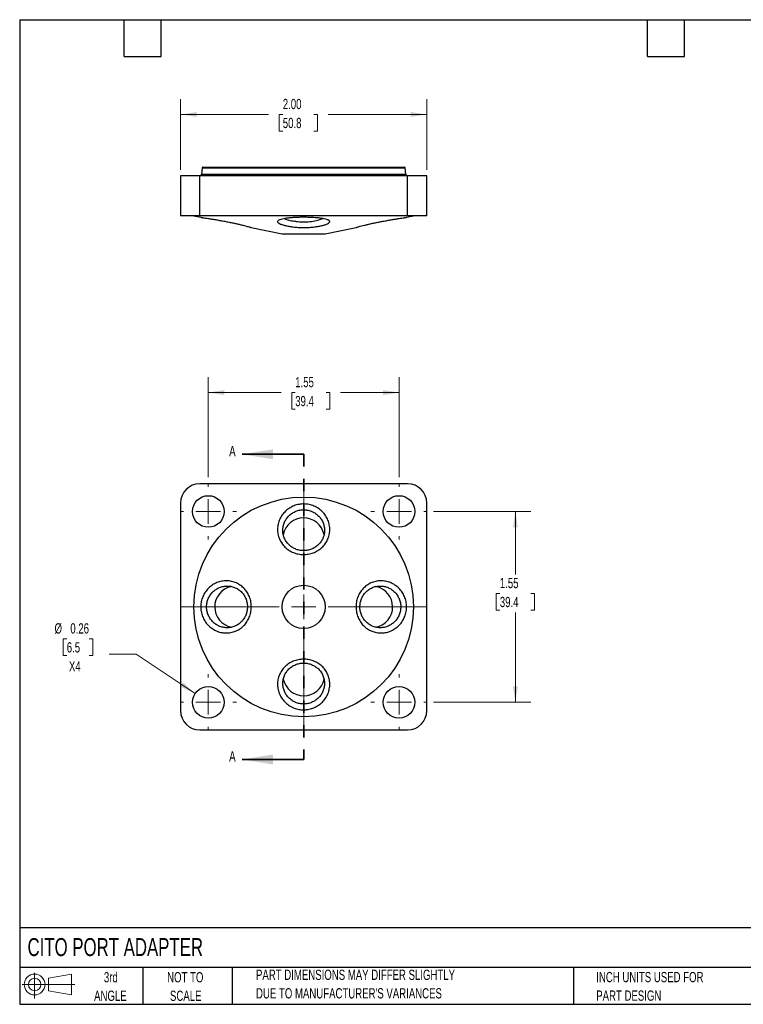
# Model space of a CAD drawing. Header units: inches. Extents: x 0.2 to 10.8, y 0.2 to 8.2.
# Tile 1 of 2: x 0.2 to 6.1, y 0.2 to 8.2. Entities that reach past the tile are written whole.
import ezdxf

# ---------------------------------------------------------------- set-up
doc = ezdxf.new("R2010")
doc.units = ezdxf.units.IN
doc.header["$MEASUREMENT"] = 0
doc.linetypes.add('HIDDEN', pattern=[0.075, 0.05, -0.025])
doc.layers.add('TEXT', color=140, linetype='Continuous', lineweight=25)
doc.styles.add('SLDTEXTSTYLE0', font='TXT', dxfattribs={"width": 0.7})
doc.dimstyles.new('SLDDIMSTYLE0', dxfattribs={"dimtxt": 0.084961, "dimasz": 0.13, "dimexe": 0, "dimexo": 0.0625, "dimgap": 0.02124, "dimtad": 0, "dimtih": 1, "dimtoh": 1, "dimrnd": 1e-09, "dimzin": 12, "dimdsep": 46, "dimtxsty": 'SLDTEXTSTYLE0', "dimsah": 1, "dimcen": 0.09, "dimadec": 0, "dimazin": 3, "dimtfac": 1, "dimtofl": 0, "dimtmove": 0, "dimatfit": 3, "dimfxl": 0, "dimfrac": 2, "dimtolj": 1, "dimtzin": 12, "dimarcsym": 0})
doc.dimstyles.new('SLDDIMSTYLE1', dxfattribs={"dimtxt": 0.084961, "dimasz": 0.13, "dimexe": 0, "dimexo": 0.0625, "dimgap": 0.02124, "dimtad": 0, "dimtih": 1, "dimtoh": 1, "dimrnd": 1e-09, "dimdsep": 46, "dimtxsty": 'SLDTEXTSTYLE0', "dimsah": 1, "dimcen": 0, "dimadec": 0, "dimazin": 2, "dimtfac": 1, "dimtofl": 0, "dimtmove": 0, "dimatfit": 3, "dimfxl": 0, "dimfrac": 2, "dimtolj": 1, "dimtzin": 12, "dimarcsym": 0})
doc.dimstyles.new('SLDDIMSTYLE2', dxfattribs={"dimtxt": 0.084961, "dimasz": 0.13, "dimexe": 0, "dimexo": 0.0625, "dimgap": 0.02124, "dimtad": 0, "dimtih": 1, "dimtoh": 1, "dimrnd": 1e-09, "dimzin": 4, "dimdsep": 46, "dimtxsty": 'SLDTEXTSTYLE0', "dimsah": 1, "dimcen": 0.09, "dimadec": 0, "dimazin": 1, "dimtfac": 1, "dimtofl": 0, "dimtmove": 0, "dimatfit": 3, "dimfxl": 0, "dimfrac": 2, "dimtolj": 1, "dimtzin": 12, "dimarcsym": 0})

# ---------------------------------------------------------------- blocks, each defined once
blk = doc.blocks.new('Block11')
at = {"color": 7, "linetype": 'Continuous', "lineweight": 18}
for p, q in [((0.1019, 0.2091), (0.1019, 0)), ((0.2157, 0.1641), (0.4006, 0.1981)), ((0.2157, 0.0628), (0.2157, 0.1641)), ((0.4006, 0.1981), (0.4006, 0.0288)), ((0, 0.1135), (0.4281, 0.1135)), ((0.2157, 0.0628), (0.4006, 0.0288))]:
    blk.add_line(p, q, dxfattribs=at)
for radius in [0.0846, 0.0506]:
    blk.add_circle((0.1019, 0.1135), radius, dxfattribs=at)
blk = doc.blocks.new('Block12')
at = {"color": 7, "linetype": 'Continuous'}
blk.add_blockref('Block11', (0, 0), dxfattribs=at)
blk = doc.blocks.new('_D')
at = {"color": 7, "linetype": 'Continuous', "lineweight": 0}
for p, q in [((1.7822, 4.5326), (1.7822, 5.3455)), ((3.3322, 4.5326), (3.3322, 5.3455)), ((1.7822, 5.2205), (2.3733, 5.2205)), ((2.4885, 5.2205), (2.4599, 5.2205)), ((2.4599, 5.2205), (2.4599, 5.0855)), ((2.7409, 5.2205), (2.7695, 5.2205)), ((2.7695, 5.2205), (2.7695, 5.0855)), ((3.3322, 5.2205), (2.8561, 5.2205)), ((2.4599, 5.0855), (2.4885, 5.0855)), ((2.7695, 5.0855), (2.7409, 5.0855))]:
    blk.add_line(p, q, dxfattribs=at)
at = {"color": 7, "linetype": 'Continuous', "lineweight": 18}
for points in [[(1.7822, 5.2205), (1.9122, 5.2005), (1.9122, 5.2405)], [(3.3322, 5.2205), (3.2022, 5.2405), (3.2022, 5.2005)]]:
    blk.add_solid(points, dxfattribs=at)
at = {"color": 7, "linetype": 'Continuous', "lineweight": 18, "char_height": 0.08333, "attachment_point": 1, "style": 'SLDTEXTSTYLE0'}
for s, insert in [('1.55', (2.4885, 5.347)), ('39.4', (2.4885, 5.1929))]:
    blk.add_mtext(s, dxfattribs=dict(at, insert=insert))
blk = doc.blocks.new('_D_1')
at = {"color": 7, "linetype": 'Continuous', "lineweight": 0}
for p, q in [((3.6107, 4.2541), (4.402, 4.2541)), ((4.277, 4.2541), (4.277, 3.7421)), ((4.1508, 3.5881), (4.1223, 3.5881)), ((4.1223, 3.5881), (4.1223, 3.453)), ((4.4033, 3.5881), (4.4318, 3.5881)), ((4.4318, 3.5881), (4.4318, 3.453)), ((4.1223, 3.453), (4.1508, 3.453)), ((4.4318, 3.453), (4.4033, 3.453)), ((4.277, 2.7041), (4.277, 3.434)), ((3.6107, 2.7041), (4.402, 2.7041))]:
    blk.add_line(p, q, dxfattribs=at)
at = {"color": 7, "linetype": 'Continuous', "lineweight": 18}
for points in [[(4.277, 4.2541), (4.257, 4.1241), (4.297, 4.1241)], [(4.277, 2.7041), (4.297, 2.8341), (4.257, 2.8341)]]:
    blk.add_solid(points, dxfattribs=at)
at = {"color": 7, "linetype": 'Continuous', "lineweight": 18, "char_height": 0.08333, "attachment_point": 1, "style": 'SLDTEXTSTYLE0'}
for s, insert in [('1.55', (4.1508, 3.7145)), ('39.4', (4.1508, 3.5604))]:
    blk.add_mtext(s, dxfattribs=dict(at, insert=insert))
blk = doc.blocks.new('_D_2')
at = {"color": 7, "linetype": 'Continuous', "lineweight": 0}
for p, q in [((0.6325, 3.2196), (0.604, 3.2196)), ((0.604, 3.2196), (0.604, 3.0846)), ((0.8143, 3.2196), (0.8429, 3.2196)), ((0.8429, 3.2196), (0.8429, 3.0846)), ((0.604, 3.0846), (0.6325, 3.0846)), ((0.8429, 3.0846), (0.8143, 3.0846)), ((1.1951, 3.0962), (0.9763, 3.0962)), ((1.6753, 2.7755), (1.1951, 3.0962))]:
    blk.add_line(p, q, dxfattribs=at)
at = {"color": 7, "linetype": 'Continuous', "lineweight": 18}
blk.add_solid([(1.6753, 2.7755), (1.5783, 2.8643), (1.5561, 2.8311)], dxfattribs=at)
at = {"color": 7, "linetype": 'Continuous', "lineweight": 18, "char_height": 0.08333, "attachment_point": 1, "style": 'SLDTEXTSTYLE0'}
for s, insert in [('%%c', (0.5331, 3.346)), ('0.26', (0.6613, 3.346)), ('6.5', (0.6325, 3.192)), ('X4', (0.6501, 3.0379))]:
    blk.add_mtext(s, dxfattribs=dict(at, insert=insert))
blk = doc.blocks.new('SW_CENTERMARKSYMBOL_0')
at = {"color": 0, "linetype": 'Continuous', "lineweight": 18}
for p, q in [((0, 0.2), (0, 0.9921)), ((0, 0), (0, 0.1)), ((-0.2, 0), (-0.9921, 0)), ((0, 0), (-0.1, 0)), ((0, 0), (0, -0.1)), ((0, 0), (0.1, 0)), ((0.2, 0), (0.9921, 0)), ((0, -0.2), (0, -0.9921))]:
    blk.add_line(p, q, dxfattribs=at)
blk = doc.blocks.new('SW_CENTERMARKSYMBOL_1')
at = {"color": 0, "linetype": 'Continuous', "lineweight": 18}
for p, q in [((0, 0.2), (0, 0.2285)), ((0, 0), (0, 0.1)), ((-0.2, 0), (-0.2285, 0)), ((0, 0), (-0.1, 0)), ((0, 0), (0, -0.1)), ((0, 0), (0.1, 0)), ((0.2, 0), (0.2285, 0)), ((0, -0.2), (0, -0.2285))]:
    blk.add_line(p, q, dxfattribs=at)
blk = doc.blocks.new('SW_CENTERMARKSYMBOL_2')
at = {"color": 0, "linetype": 'Continuous', "lineweight": 18}
for p, q in [((0, 0.2), (0, 0.2285)), ((0, 0), (0, 0.1)), ((-0.2, 0), (-0.2285, 0)), ((0, 0), (-0.1, 0)), ((0, 0), (0, -0.1)), ((0, 0), (0.1, 0)), ((0.2, 0), (0.2285, 0)), ((0, -0.2), (0, -0.2285))]:
    blk.add_line(p, q, dxfattribs=at)
blk = doc.blocks.new('SW_CENTERMARKSYMBOL_3')
at = {"color": 0, "linetype": 'Continuous', "lineweight": 18}
for p, q in [((0, 0.2), (0, 0.2285)), ((0, 0), (0, 0.1)), ((-0.2, 0), (-0.2285, 0)), ((0, 0), (-0.1, 0)), ((0, 0), (0, -0.1)), ((0, 0), (0.1, 0)), ((0.2, 0), (0.2285, 0)), ((0, -0.2), (0, -0.2285))]:
    blk.add_line(p, q, dxfattribs=at)
blk = doc.blocks.new('SW_CENTERMARKSYMBOL_4')
at = {"color": 0, "linetype": 'Continuous', "lineweight": 18}
for p, q in [((0, 0.2), (0, 0.2285)), ((0, 0), (0, 0.1)), ((-0.2, 0), (-0.2285, 0)), ((0, 0), (-0.1, 0)), ((0, 0), (0, -0.1)), ((0, 0), (0.1, 0)), ((0.2, 0), (0.2285, 0)), ((0, -0.2), (0, -0.2285))]:
    blk.add_line(p, q, dxfattribs=at)
blk = doc.blocks.new('_D_3')
at = {"color": 7, "linetype": 'Continuous', "lineweight": 0}
for p, q in [((1.5572, 7.0308), (1.5572, 7.6051)), ((3.5572, 7.0308), (3.5572, 7.6051)), ((1.5572, 7.4801), (2.2724, 7.4801)), ((2.3875, 7.4801), (2.359, 7.4801)), ((2.359, 7.4801), (2.359, 7.3451)), ((2.64, 7.4801), (2.6685, 7.4801)), ((2.6685, 7.4801), (2.6685, 7.3451)), ((3.5572, 7.4801), (2.7552, 7.4801)), ((2.359, 7.3451), (2.3875, 7.3451)), ((2.6685, 7.3451), (2.64, 7.3451))]:
    blk.add_line(p, q, dxfattribs=at)
at = {"color": 7, "linetype": 'Continuous', "lineweight": 18}
for points in [[(1.5572, 7.4801), (1.6872, 7.4601), (1.6872, 7.5001)], [(3.5572, 7.4801), (3.4272, 7.5001), (3.4272, 7.4601)]]:
    blk.add_solid(points, dxfattribs=at)
at = {"color": 7, "linetype": 'Continuous', "lineweight": 18, "char_height": 0.08333, "attachment_point": 1, "style": 'SLDTEXTSTYLE0'}
for s, insert in [('2.00', (2.3875, 7.6065)), ('50.8', (2.3875, 7.4525))]:
    blk.add_mtext(s, dxfattribs=dict(at, insert=insert))

msp = doc.modelspace()

# ---------------------------------------------------------------- linework, layer by layer
for p, q in [((1.73176, 7.0462), (1.72723, 6.99445)), ((1.73176, 7.0462), (2.55716, 7.0462)), ((2.55716, 7.0462), (3.38256, 7.0462)), ((3.38708, 6.99445), (3.38256, 7.0462)), ((1.55716, 6.98076), (1.55716, 6.65576)), ((1.71316, 6.98076), (1.55716, 6.98076)), ((1.71316, 6.65576), (1.71316, 6.98076)), ((3.40116, 6.98076), (1.71316, 6.98076)), ((1.72723, 6.99445), (2.55716, 6.99445)), ((2.55716, 6.99445), (3.38708, 6.99445)), ((3.40116, 6.65576), (3.40116, 6.98076)), ((3.55716, 6.98076), (3.40116, 6.98076)), ((3.55716, 6.65576), (3.55716, 6.98076)), ((1.71316, 6.65576), (1.55716, 6.65576)), ((1.66502, 6.65576), (1.72164, 6.6443)), ((3.40116, 6.65576), (1.71316, 6.65576)), ((3.39273, 6.64431), (3.44929, 6.65576)), ((3.55716, 6.65576), (3.40116, 6.65576)), ((2.13172, 6.56129), (2.38135, 6.51076)), ((2.73297, 6.51076), (2.98273, 6.56132)), ((2.38135, 6.51076), (2.55716, 6.51076)), ((2.55716, 6.51076), (2.73297, 6.51076)), ((3.40116, 4.47912), (1.71316, 4.47912)), ((1.55716, 4.32312), (1.55716, 2.63512)), ((3.55716, 2.63512), (3.55716, 4.32312)), ((1.71316, 2.47912), (3.40116, 2.47912))]:
    msp.add_line(p, q)
at = {"color": 7, "linetype": 'Continuous', "lineweight": 35}
for p, q in [((2.55716, 4.71912), (2.05716, 4.71912)), ((2.55716, 2.23912), (2.05716, 2.23912))]:
    msp.add_line(p, q, dxfattribs=at)
at = {"color": 7, "linetype": 'HIDDEN', "lineweight": 35}
msp.add_line((2.55716, 4.71912), (2.55716, 2.23912), dxfattribs=at)
for centre, radius in [((1.78216, 4.25412), 0.1285), ((2.55716, 3.47912), 0.89213), ((3.33216, 4.25412), 0.1285), ((2.55716, 3.47912), 0.17581), ((1.78216, 2.70412), 0.1285), ((3.33216, 2.70412), 0.1285)]:
    msp.add_circle(centre, radius)
for centre, radius, start, end in [((1.73674, 7.04576), 0.005, 90, 175), ((3.37757, 7.04576), 0.005, 5, 90), ((1.71229, 6.99576), 0.015, 270, 355), ((3.40203, 6.99576), 0.015, 185, 270), ((1.71316, 4.32312), 0.156, 90, 180), ((3.40116, 4.32312), 0.156, 0, 90), ((1.71316, 2.63512), 0.156, 180, 270), ((3.40116, 2.63512), 0.156, 270, 0)]:
    msp.add_arc(centre, radius, start, end)
for centre, major_axis, start_param, end_param in [((2.55716, 4.02994), (0, -0.17211), 1.7870627, 4.5033968), ((2.00634, 3.47912), (0.17211, 0), 1.7870627, 4.5033968), ((3.10797, 3.47912), (-0.17211, 0), 1.7890788, 4.5028778), ((2.55716, 2.9283), (0, 0.17211), 1.7890788, 4.5028778)]:
    msp.add_ellipse(centre, major_axis=major_axis, ratio=0.9848078, start_param=start_param, end_param=end_param)
for points, knots in [([(1.73715, 7.05076), (1.73704, 7.05076), (1.73658, 7.05076), (1.73966, 7.05076), (1.74653, 7.05076), (1.75796, 7.05076), (1.77359, 7.05076), (1.79387, 7.05076), (1.81858, 7.05076), (1.84796, 7.05076), (1.88166, 7.05076), (1.91969, 7.05076), (1.96163, 7.05076), (2.00721, 7.05076), (2.05602, 7.05076), (2.10749, 7.05076), (2.16132, 7.05076), (2.21667, 7.05076), (2.27341, 7.05076), (2.33049, 7.05076), (2.38804, 7.05076), (2.44485, 7.05076), (2.50132, 7.05076), (2.53854, 7.05076), (2.55716, 7.05076)], [0, 0, 0, 0, 0.0144368, 0.0572815, 0.102018, 0.1467706, 0.1933688, 0.2399831, 0.2880354, 0.3361037, 0.3851115, 0.4341356, 0.4835363, 0.5329534, 0.5821569, 0.6313767, 0.6798067, 0.7282528, 0.7753861, 0.822535, 0.8679313, 0.9133433, 0.9566676, 1, 1, 1, 1]), ([(2.55716, 7.05076), (2.56342, 7.05076), (2.57594, 7.05076), (2.59471, 7.05076), (2.61343, 7.05076), (2.63211, 7.05076), (2.65076, 7.05076), (2.66937, 7.05076), (2.68794, 7.05076), (2.7264, 7.05076), (2.78422, 7.05076), (2.86066, 7.05076), (2.9352, 7.05076), (3.00736, 7.05076), (3.07537, 7.05076), (3.1383, 7.05076), (3.19509, 7.05076), (3.2447, 7.05076), (3.28688, 7.05076), (3.3208, 7.05076), (3.34688, 7.05076), (3.36135, 7.05076), (3.36899, 7.05076), (3.37283, 7.05076), (3.37555, 7.05076), (3.37726, 7.05076), (3.37747, 7.05076), (3.37757, 7.05076)], [0, 0, 0, 0, 0.0145907, 0.0291591, 0.0437126, 0.058259, 0.072806, 0.087361, 0.1019319, 0.1165262, 0.1782591, 0.240008, 0.3043142, 0.3686365, 0.434311, 0.5000019, 0.5656764, 0.6313674, 0.6956736, 0.7599959, 0.8217288, 0.8834777, 0.9068109, 0.9300984, 0.9533715, 0.9766616, 1, 1, 1, 1]), ([(1.72164, 6.64434), (1.72162, 6.64434), (1.72157, 6.64435), (1.72835, 6.64333), (1.74076, 6.64144), (1.75901, 6.63863), (1.78177, 6.63505), (1.80914, 6.63062), (1.83957, 6.62554), (1.87284, 6.61977), (1.90718, 6.61355), (1.94234, 6.60685), (1.97651, 6.59997), (2.00942, 6.59294), (2.03947, 6.58609), (2.0665, 6.5795), (2.08935, 6.57356), (2.10784, 6.56843), (2.12155, 6.56442), (2.12938, 6.56202), (2.13268, 6.561), (2.13173, 6.56129), (2.13172, 6.56129)], [0, 0, 0, 0, 0.0360458, 0.0894624, 0.1444201, 0.1977387, 0.2525777, 0.3059833, 0.3609452, 0.4140028, 0.4686172, 0.5212627, 0.5754685, 0.6276179, 0.6813136, 0.733099, 0.7863791, 0.8384683, 0.8920121, 0.9451157, 0.999684, 1, 1, 1, 1]), ([(2.35316, 6.59817), (2.34932, 6.60093), (2.34691, 6.60363), (2.34472, 6.60895), (2.34497, 6.61157), (2.34826, 6.61654), (2.35128, 6.61891), (2.35993, 6.62347), (2.36552, 6.62561), (2.37903, 6.62957), (2.38705, 6.63141), (2.40513, 6.63476), (2.41504, 6.63625), (2.43669, 6.63888), (2.44854, 6.64003), (2.47311, 6.64192), (2.48589, 6.64268), (2.50585, 6.64353), (2.51267, 6.64376), (2.52629, 6.64412), (2.53312, 6.64425), (2.55366, 6.6445), (2.56744, 6.64448), (2.59512, 6.644), (2.60859, 6.64357), (2.62824, 6.64264), (2.6347, 6.64228), (2.64742, 6.64145), (2.65371, 6.64098), (2.67188, 6.63945), (2.68323, 6.63826), (2.70438, 6.63551), (2.71421, 6.63393), (2.73144, 6.63048), (2.73899, 6.6286), (2.74862, 6.62553), (2.75155, 6.62446), (2.75668, 6.62228), (2.75892, 6.62115), (2.76467, 6.6177), (2.76725, 6.61527), (2.76963, 6.61018), (2.76938, 6.60758), (2.76625, 6.60224), (2.76331, 6.59948), (2.75478, 6.59401), (2.74923, 6.59129), (2.73906, 6.58725), (2.73533, 6.5859), (2.72736, 6.58326), (2.72312, 6.58198), (2.70962, 6.57822), (2.69962, 6.57585), (2.67761, 6.57143), (2.66594, 6.56946), (2.64749, 6.56692), (2.64119, 6.56614), (2.62826, 6.56474), (2.62162, 6.56411), (2.60165, 6.56252), (2.58812, 6.56182), (2.56063, 6.56117), (2.54661, 6.56124), (2.51928, 6.56214), (2.50583, 6.56297), (2.48599, 6.56474), (2.47943, 6.56543), (2.46671, 6.56693), (2.46052, 6.56776), (2.44241, 6.57043), (2.43095, 6.57249), (2.40954, 6.57703), (2.39987, 6.57946), (2.38262, 6.58455), (2.37496, 6.58724), (2.36215, 6.59267), (2.357, 6.59541), (2.35316, 6.59817)], [0, 0, 0, 0, 0.03125, 0.03125, 0.0625, 0.0625, 0.09375, 0.09375, 0.125, 0.125, 0.15625, 0.15625, 0.1875, 0.1875, 0.21875, 0.21875, 0.25, 0.25, 0.265625, 0.265625, 0.28125, 0.28125, 0.3125, 0.3125, 0.34375, 0.34375, 0.359375, 0.359375, 0.375, 0.375, 0.40625, 0.40625, 0.4375, 0.4375, 0.46875, 0.46875, 0.484375, 0.484375, 0.5, 0.5, 0.53125, 0.53125, 0.5625, 0.5625, 0.59375, 0.59375, 0.625, 0.625, 0.640625, 0.640625, 0.65625, 0.65625, 0.6875, 0.6875, 0.71875, 0.71875, 0.734375, 0.734375, 0.75, 0.75, 0.78125, 0.78125, 0.8125, 0.8125, 0.84375, 0.84375, 0.859375, 0.859375, 0.875, 0.875, 0.90625, 0.90625, 0.9375, 0.9375, 0.96875, 0.96875, 1, 1, 1, 1]), ([(2.98273, 6.56134), (2.98316, 6.56147), (2.98405, 6.56175), (2.99258, 6.56436), (3.0066, 6.56847), (3.02591, 6.57382), (3.05003, 6.58007), (3.07772, 6.58676), (3.10861, 6.59376), (3.14123, 6.60068), (3.17536, 6.60751), (3.20954, 6.61399), (3.24346, 6.62012), (3.2758, 6.62572), (3.30596, 6.63075), (3.33277, 6.63508), (3.35559, 6.63867), (3.37353, 6.64144), (3.38605, 6.64334), (3.39274, 6.64435), (3.39272, 6.64435), (3.39272, 6.64435)], [0, 0, 0, 0, 0.0511557, 0.1069964, 0.1613618, 0.2173687, 0.2705934, 0.3254412, 0.377551, 0.4311979, 0.482906, 0.5360741, 0.5881715, 0.6417239, 0.6945107, 0.7488064, 0.801948, 0.8566367, 0.9098502, 0.9646119, 1, 1, 1, 1]), ([(2.4031, 6.63413), (2.40348, 6.63391), (2.40721, 6.63168), (2.41837, 6.62754), (2.43655, 6.62192), (2.45843, 6.61683), (2.48324, 6.6125), (2.50997, 6.60934), (2.53828, 6.60751), (2.56676, 6.60727), (2.59512, 6.60857), (2.62207, 6.61128), (2.64744, 6.61521), (2.67022, 6.61999), (2.68985, 6.62551), (2.70372, 6.63029), (2.70929, 6.63328), (2.7111, 6.63425)], [0, 0, 0, 0, 0.008319, 0.0828506, 0.1554, 0.2300398, 0.3028117, 0.3777061, 0.4502238, 0.5248892, 0.5966854, 0.6705573, 0.7425398, 0.8165691, 0.8892475, 0.9640296, 1, 1, 1, 1]), ([(2.35316, 4.05147), (2.34932, 4.06458), (2.34691, 4.0779), (2.34472, 4.10492), (2.34497, 4.1187), (2.34826, 4.14554), (2.35128, 4.15874), (2.35993, 4.1847), (2.36552, 4.19723), (2.37903, 4.2208), (2.38705, 4.23203), (2.40513, 4.25276), (2.41504, 4.26215), (2.43669, 4.27893), (2.44854, 4.28636), (2.47311, 4.29869), (2.48589, 4.30367), (2.50585, 4.30925), (2.51267, 4.3108), (2.52629, 4.31321), (2.53312, 4.31408), (2.55366, 4.31574), (2.56744, 4.31555), (2.59512, 4.3124), (2.60859, 4.30954), (2.62824, 4.30337), (2.6347, 4.301), (2.64742, 4.2956), (2.65371, 4.29255), (2.67188, 4.28264), (2.68323, 4.27497), (2.70438, 4.25749), (2.71421, 4.24756), (2.73144, 4.22635), (2.73899, 4.215), (2.74862, 4.19683), (2.75155, 4.19056), (2.75668, 4.17791), (2.75892, 4.17149), (2.76467, 4.15199), (2.76725, 4.13858), (2.76963, 4.11134), (2.76938, 4.09784), (2.76625, 4.07103), (2.76331, 4.05757), (2.75478, 4.0319), (2.74923, 4.01963), (2.73906, 4.00204), (2.73533, 3.99628), (2.72736, 3.98525), (2.72312, 3.97998), (2.70962, 3.96486), (2.69962, 3.95568), (2.67761, 3.93919), (2.66594, 3.93216), (2.64749, 3.9233), (2.64119, 3.92063), (2.62826, 3.91587), (2.62162, 3.91378), (2.60165, 3.90851), (2.58812, 3.90624), (2.56063, 3.90414), (2.54661, 3.90437), (2.51928, 3.9073), (2.50583, 3.90996), (2.48599, 3.91589), (2.47943, 3.9182), (2.46671, 3.92335), (2.46052, 3.92621), (2.44241, 3.93563), (2.43095, 3.94308), (2.40954, 3.96025), (2.39987, 3.96972), (2.38262, 3.99049), (2.37496, 4.0019), (2.36215, 4.02584), (2.357, 4.03837), (2.35316, 4.05147)], [0, 0, 0, 0, 0.03125, 0.03125, 0.0625, 0.0625, 0.09375, 0.09375, 0.125, 0.125, 0.15625, 0.15625, 0.1875, 0.1875, 0.21875, 0.21875, 0.25, 0.25, 0.265625, 0.265625, 0.28125, 0.28125, 0.3125, 0.3125, 0.34375, 0.34375, 0.359375, 0.359375, 0.375, 0.375, 0.40625, 0.40625, 0.4375, 0.4375, 0.46875, 0.46875, 0.484375, 0.484375, 0.5, 0.5, 0.53125, 0.53125, 0.5625, 0.5625, 0.59375, 0.59375, 0.625, 0.625, 0.640625, 0.640625, 0.65625, 0.65625, 0.6875, 0.6875, 0.71875, 0.71875, 0.734375, 0.734375, 0.75, 0.75, 0.78125, 0.78125, 0.8125, 0.8125, 0.84375, 0.84375, 0.859375, 0.859375, 0.875, 0.875, 0.90625, 0.90625, 0.9375, 0.9375, 0.96875, 0.96875, 1, 1, 1, 1]), ([(2.39427, 4.05489), (2.39736, 4.04437), (2.40146, 4.03435), (2.41158, 4.01524), (2.41768, 4.00606), (2.43151, 3.98921), (2.43919, 3.98156), (2.45607, 3.96774), (2.46534, 3.96156), (2.48465, 3.95125), (2.49478, 3.94703), (2.51599, 3.94049), (2.52693, 3.93825), (2.54887, 3.93584), (2.56004, 3.93566), (2.58228, 3.93743), (2.59315, 3.93935), (2.61441, 3.94518), (2.62489, 3.94917), (2.64457, 3.95892), (2.65384, 3.96468), (2.67121, 3.97801), (2.67928, 3.98557), (2.69354, 4.00189), (2.69985, 4.01071), (2.71072, 4.02975), (2.71511, 4.03965), (2.72188, 4.06019), (2.72426, 4.07094), (2.72681, 4.09259), (2.727, 4.10342), (2.72521, 4.12512), (2.72319, 4.13606), (2.71712, 4.15701), (2.71307, 4.16714), (2.7029, 4.18671), (2.69683, 4.196), (2.6831, 4.21309), (2.67535, 4.22103), (2.65833, 4.23531), (2.64924, 4.24153), (2.62991, 4.25216), (2.61955, 4.25661), (2.59844, 4.26333), (2.58765, 4.26564), (2.56557, 4.26816), (2.55424, 4.26834), (2.53214, 4.26654), (2.52127, 4.26457), (2.4999, 4.25853), (2.48943, 4.25443), (2.46978, 4.24442), (2.46048, 4.23849), (2.44294, 4.22472), (2.43499, 4.21709), (2.42071, 4.20044), (2.41431, 4.1913), (2.40352, 4.17211), (2.39914, 4.16212), (2.39237, 4.14134), (2.39, 4.13047), (2.38749, 4.10886), (2.38731, 4.09802), (2.38915, 4.07624), (2.39117, 4.06541), (2.39427, 4.05489)], [0, 0, 0, 0, 0.03125, 0.03125, 0.0625, 0.0625, 0.09375, 0.09375, 0.125, 0.125, 0.15625, 0.15625, 0.1875, 0.1875, 0.21875, 0.21875, 0.25, 0.25, 0.28125, 0.28125, 0.3125, 0.3125, 0.34375, 0.34375, 0.375, 0.375, 0.40625, 0.40625, 0.4375, 0.4375, 0.46875, 0.46875, 0.5, 0.5, 0.53125, 0.53125, 0.5625, 0.5625, 0.59375, 0.59375, 0.625, 0.625, 0.65625, 0.65625, 0.6875, 0.6875, 0.71875, 0.71875, 0.75, 0.75, 0.78125, 0.78125, 0.8125, 0.8125, 0.84375, 0.84375, 0.875, 0.875, 0.90625, 0.90625, 0.9375, 0.9375, 0.96875, 0.96875, 1, 1, 1, 1]), ([(1.9848, 3.27513), (1.9717, 3.27128), (1.95838, 3.26888), (1.93136, 3.26669), (1.91758, 3.26694), (1.89073, 3.27023), (1.87753, 3.27324), (1.85158, 3.28189), (1.83905, 3.28748), (1.81547, 3.30099), (1.80425, 3.30902), (1.78352, 3.32709), (1.77413, 3.33701), (1.75735, 3.35865), (1.74992, 3.37051), (1.73759, 3.39507), (1.73261, 3.40785), (1.72703, 3.42782), (1.72548, 3.43463), (1.72307, 3.44826), (1.72219, 3.45508), (1.72054, 3.47563), (1.72073, 3.4894), (1.72387, 3.51709), (1.72674, 3.53055), (1.7329, 3.55021), (1.73527, 3.55666), (1.74068, 3.56939), (1.74373, 3.57567), (1.75364, 3.59384), (1.76131, 3.60519), (1.77878, 3.62635), (1.78871, 3.63617), (1.80993, 3.6534), (1.82127, 3.66095), (1.83945, 3.67059), (1.84572, 3.67351), (1.85837, 3.67864), (1.86478, 3.68088), (1.88428, 3.68663), (1.89769, 3.68922), (1.92493, 3.69159), (1.93844, 3.69134), (1.96525, 3.68821), (1.9787, 3.68527), (2.00437, 3.67675), (2.01664, 3.6712), (2.03424, 3.66102), (2.04, 3.65729), (2.05102, 3.64932), (2.0563, 3.64508), (2.07142, 3.63158), (2.08059, 3.62158), (2.09709, 3.59958), (2.10411, 3.5879), (2.11297, 3.56946), (2.11564, 3.56315), (2.12041, 3.55022), (2.1225, 3.54358), (2.12777, 3.52361), (2.13004, 3.51008), (2.13213, 3.4826), (2.1319, 3.46858), (2.12898, 3.44125), (2.12631, 3.42779), (2.12038, 3.40795), (2.11808, 3.4014), (2.11292, 3.38868), (2.11007, 3.38248), (2.10065, 3.36437), (2.09319, 3.35291), (2.07603, 3.33151), (2.06655, 3.32183), (2.04578, 3.30458), (2.03438, 3.29692), (2.01044, 3.28412), (1.99791, 3.27897), (1.9848, 3.27513)], [0, 0, 0, 0, 0.03125, 0.03125, 0.0625, 0.0625, 0.09375, 0.09375, 0.125, 0.125, 0.15625, 0.15625, 0.1875, 0.1875, 0.21875, 0.21875, 0.25, 0.25, 0.265625, 0.265625, 0.28125, 0.28125, 0.3125, 0.3125, 0.34375, 0.34375, 0.359375, 0.359375, 0.375, 0.375, 0.40625, 0.40625, 0.4375, 0.4375, 0.46875, 0.46875, 0.484375, 0.484375, 0.5, 0.5, 0.53125, 0.53125, 0.5625, 0.5625, 0.59375, 0.59375, 0.625, 0.625, 0.640625, 0.640625, 0.65625, 0.65625, 0.6875, 0.6875, 0.71875, 0.71875, 0.734375, 0.734375, 0.75, 0.75, 0.78125, 0.78125, 0.8125, 0.8125, 0.84375, 0.84375, 0.859375, 0.859375, 0.875, 0.875, 0.90625, 0.90625, 0.9375, 0.9375, 0.96875, 0.96875, 1, 1, 1, 1]), ([(3.12951, 3.27513), (3.11639, 3.27897), (3.10388, 3.28414), (3.07997, 3.29689), (3.06852, 3.30456), (3.04775, 3.32186), (3.03827, 3.33153), (3.02113, 3.35288), (3.01365, 3.36441), (3.00422, 3.38254), (3.00136, 3.38874), (2.9962, 3.40147), (2.9939, 3.40803), (2.98799, 3.42787), (2.98532, 3.44133), (2.9824, 3.46869), (2.98219, 3.48272), (2.98429, 3.51017), (2.98655, 3.5237), (2.99184, 3.54367), (2.99394, 3.55031), (2.99871, 3.56324), (3.00138, 3.56954), (3.01023, 3.58796), (3.01726, 3.59962), (3.03373, 3.62159), (3.04293, 3.63164), (3.05805, 3.6451), (3.06332, 3.64933), (3.07432, 3.65728), (3.08008, 3.66101), (3.09772, 3.67122), (3.10999, 3.67677), (3.13562, 3.68526), (3.14909, 3.68821), (3.17593, 3.69134), (3.18944, 3.69159), (3.20983, 3.6898), (3.21664, 3.68885), (3.23, 3.68629), (3.24319, 3.68309), (3.25602, 3.67861), (3.26866, 3.67348), (3.27492, 3.67056), (3.29312, 3.66091), (3.30446, 3.65334), (3.32566, 3.63609), (3.3356, 3.62628), (3.35308, 3.60512), (3.36073, 3.59377), (3.37062, 3.5756), (3.37366, 3.56931), (3.37906, 3.55659), (3.38144, 3.55013), (3.3876, 3.53048), (3.39045, 3.51701), (3.39358, 3.48934), (3.39378, 3.47556), (3.39212, 3.45502), (3.39123, 3.44819), (3.38881, 3.43458), (3.38726, 3.42776), (3.38169, 3.4078), (3.37671, 3.39502), (3.36437, 3.37048), (3.35693, 3.35863), (3.34017, 3.33697), (3.33078, 3.32706), (3.31525, 3.31353), (3.30981, 3.30923), (3.29866, 3.30128), (3.29292, 3.29761), (3.27525, 3.28747), (3.26278, 3.2819), (3.23677, 3.27323), (3.22356, 3.27022), (3.19674, 3.26694), (3.18299, 3.26664), (3.15593, 3.26883), (3.14262, 3.27128), (3.12951, 3.27513)], [0, 0, 0, 0, 0.03125, 0.03125, 0.0625, 0.0625, 0.09375, 0.09375, 0.125, 0.125, 0.140625, 0.140625, 0.15625, 0.15625, 0.1875, 0.1875, 0.21875, 0.21875, 0.25, 0.25, 0.265625, 0.265625, 0.28125, 0.28125, 0.3125, 0.3125, 0.34375, 0.34375, 0.359375, 0.359375, 0.375, 0.375, 0.40625, 0.40625, 0.4375, 0.4375, 0.46875, 0.46875, 0.484375, 0.484375, 0.5, 0.515625, 0.515625, 0.53125, 0.53125, 0.5625, 0.5625, 0.59375, 0.59375, 0.625, 0.625, 0.640625, 0.640625, 0.65625, 0.65625, 0.6875, 0.6875, 0.71875, 0.71875, 0.734375, 0.734375, 0.75, 0.75, 0.78125, 0.78125, 0.8125, 0.8125, 0.84375, 0.84375, 0.859375, 0.859375, 0.875, 0.875, 0.90625, 0.90625, 0.9375, 0.9375, 0.96875, 0.96875, 1, 1, 1, 1]), ([(1.98138, 3.31623), (1.9919, 3.31933), (2.00193, 3.32343), (2.02103, 3.33354), (2.03021, 3.33964), (2.04706, 3.35347), (2.05472, 3.36115), (2.06854, 3.37803), (2.07472, 3.3873), (2.08503, 3.40662), (2.08925, 3.41674), (2.09578, 3.43796), (2.09803, 3.44889), (2.10043, 3.47083), (2.10061, 3.482), (2.09884, 3.50425), (2.09693, 3.51512), (2.0911, 3.53637), (2.08711, 3.54685), (2.07735, 3.56653), (2.07159, 3.5758), (2.05826, 3.59318), (2.0507, 3.60124), (2.03439, 3.61551), (2.02556, 3.62181), (2.00652, 3.63268), (1.99662, 3.63707), (1.97609, 3.64384), (1.96533, 3.64623), (1.94369, 3.64878), (1.93286, 3.64896), (1.91115, 3.64717), (1.90022, 3.64515), (1.87927, 3.63908), (1.86914, 3.63503), (1.84956, 3.62486), (1.84028, 3.61879), (1.82319, 3.60507), (1.81525, 3.59731), (1.80097, 3.58029), (1.79475, 3.5712), (1.78411, 3.55187), (1.77966, 3.54152), (1.77295, 3.5204), (1.77063, 3.50961), (1.76811, 3.48754), (1.76793, 3.4762), (1.76974, 3.4541), (1.7717, 3.44323), (1.77775, 3.42187), (1.78185, 3.4114), (1.79185, 3.39175), (1.79778, 3.38244), (1.81156, 3.36491), (1.81919, 3.35696), (1.83584, 3.34267), (1.84498, 3.33627), (1.86416, 3.32549), (1.87415, 3.3211), (1.89494, 3.31434), (1.90581, 3.31196), (1.92742, 3.30946), (1.93826, 3.30928), (1.96004, 3.31111), (1.97087, 3.31313), (1.98138, 3.31623)], [0, 0, 0, 0, 0.03125, 0.03125, 0.0625, 0.0625, 0.09375, 0.09375, 0.125, 0.125, 0.15625, 0.15625, 0.1875, 0.1875, 0.21875, 0.21875, 0.25, 0.25, 0.28125, 0.28125, 0.3125, 0.3125, 0.34375, 0.34375, 0.375, 0.375, 0.40625, 0.40625, 0.4375, 0.4375, 0.46875, 0.46875, 0.5, 0.5, 0.53125, 0.53125, 0.5625, 0.5625, 0.59375, 0.59375, 0.625, 0.625, 0.65625, 0.65625, 0.6875, 0.6875, 0.71875, 0.71875, 0.75, 0.75, 0.78125, 0.78125, 0.8125, 0.8125, 0.84375, 0.84375, 0.875, 0.875, 0.90625, 0.90625, 0.9375, 0.9375, 0.96875, 0.96875, 1, 1, 1, 1]), ([(3.34605, 3.47912), (3.34605, 3.49032), (3.34496, 3.50134), (3.34069, 3.52301), (3.33746, 3.53378), (3.32904, 3.55432), (3.32388, 3.56406), (3.3117, 3.58249), (3.30461, 3.59121), (3.28915, 3.60685), (3.28072, 3.61386), (3.26241, 3.62625), (3.25267, 3.63152), (3.23256, 3.63996), (3.22203, 3.64321), (3.20049, 3.64755), (3.18968, 3.64862), (3.16797, 3.64862), (3.15697, 3.64751), (3.13569, 3.64317), (3.12536, 3.63996), (3.10535, 3.63147), (3.0957, 3.62616), (3.07786, 3.6139), (3.06956, 3.6069), (3.05425, 3.5911), (3.04748, 3.58255), (3.03564, 3.56422), (3.03054, 3.55433), (3.02236, 3.53381), (3.01928, 3.52325), (3.01511, 3.50154), (3.01404, 3.4903), (3.01402, 3.46817), (3.01504, 3.45717), (3.01919, 3.43531), (3.0223, 3.4246), (3.03041, 3.4042), (3.03545, 3.39436), (3.04737, 3.37583), (3.05413, 3.36729), (3.06922, 3.35166), (3.07766, 3.34449), (3.09554, 3.33217), (3.10501, 3.32695), (3.12499, 3.31841), (3.13558, 3.3151), (3.15685, 3.31075), (3.16762, 3.30964), (3.18944, 3.3096), (3.20045, 3.31069), (3.22178, 3.31497), (3.23222, 3.31815), (3.25263, 3.32669), (3.26227, 3.33191), (3.28043, 3.34416), (3.28903, 3.35128), (3.30458, 3.36698), (3.31152, 3.37551), (3.32373, 3.39392), (3.32901, 3.40387), (3.33741, 3.4243), (3.3406, 3.43487), (3.34495, 3.45674), (3.34605, 3.46792), (3.34605, 3.47912)], [0, 0, 0, 0, 0.03125, 0.03125, 0.0625, 0.0625, 0.09375, 0.09375, 0.125, 0.125, 0.15625, 0.15625, 0.1875, 0.1875, 0.21875, 0.21875, 0.25, 0.25, 0.28125, 0.28125, 0.3125, 0.3125, 0.34375, 0.34375, 0.375, 0.375, 0.40625, 0.40625, 0.4375, 0.4375, 0.46875, 0.46875, 0.5, 0.5, 0.53125, 0.53125, 0.5625, 0.5625, 0.59375, 0.59375, 0.625, 0.625, 0.65625, 0.65625, 0.6875, 0.6875, 0.71875, 0.71875, 0.75, 0.75, 0.78125, 0.78125, 0.8125, 0.8125, 0.84375, 0.84375, 0.875, 0.875, 0.90625, 0.90625, 0.9375, 0.9375, 0.96875, 0.96875, 1, 1, 1, 1]), ([(2.35316, 2.90677), (2.35701, 2.91988), (2.36217, 2.93239), (2.37493, 2.95631), (2.38259, 2.96775), (2.3999, 2.98853), (2.40957, 2.998), (2.43092, 3.01515), (2.44244, 3.02262), (2.46057, 3.03205), (2.46678, 3.03492), (2.4795, 3.04007), (2.48607, 3.04237), (2.50591, 3.04828), (2.51936, 3.05095), (2.54672, 3.05388), (2.56075, 3.05409), (2.58821, 3.05198), (2.60174, 3.04972), (2.62171, 3.04443), (2.62835, 3.04233), (2.64127, 3.03757), (2.64757, 3.0349), (2.666, 3.02605), (2.67765, 3.01901), (2.69963, 3.00255), (2.70967, 2.99335), (2.72314, 2.97822), (2.72737, 2.97295), (2.73531, 2.96195), (2.73905, 2.95619), (2.74926, 2.93856), (2.75481, 2.92629), (2.76329, 2.90065), (2.76624, 2.88719), (2.76938, 2.86034), (2.76963, 2.84684), (2.76784, 2.82645), (2.76689, 2.81964), (2.76433, 2.80627), (2.76112, 2.79309), (2.75665, 2.78026), (2.75151, 2.76762), (2.7486, 2.76135), (2.73894, 2.74316), (2.73138, 2.73182), (2.71412, 2.71062), (2.70431, 2.70068), (2.68316, 2.6832), (2.6718, 2.67555), (2.65363, 2.66566), (2.64735, 2.66262), (2.63462, 2.65721), (2.62817, 2.65484), (2.60851, 2.64868), (2.59505, 2.64583), (2.56738, 2.6427), (2.55359, 2.64249), (2.53305, 2.64416), (2.52623, 2.64504), (2.51261, 2.64746), (2.5058, 2.64901), (2.48583, 2.65459), (2.47306, 2.65957), (2.44852, 2.67191), (2.43667, 2.67935), (2.41501, 2.69611), (2.40509, 2.70549), (2.39156, 2.72103), (2.38727, 2.72647), (2.37932, 2.73762), (2.37564, 2.74335), (2.36551, 2.76103), (2.35994, 2.77349), (2.35126, 2.79951), (2.34826, 2.81272), (2.34498, 2.83954), (2.34468, 2.85329), (2.34687, 2.88035), (2.34932, 2.89365), (2.35316, 2.90677)], [0, 0, 0, 0, 0.03125, 0.03125, 0.0625, 0.0625, 0.09375, 0.09375, 0.125, 0.125, 0.140625, 0.140625, 0.15625, 0.15625, 0.1875, 0.1875, 0.21875, 0.21875, 0.25, 0.25, 0.265625, 0.265625, 0.28125, 0.28125, 0.3125, 0.3125, 0.34375, 0.34375, 0.359375, 0.359375, 0.375, 0.375, 0.40625, 0.40625, 0.4375, 0.4375, 0.46875, 0.46875, 0.484375, 0.484375, 0.5, 0.515625, 0.515625, 0.53125, 0.53125, 0.5625, 0.5625, 0.59375, 0.59375, 0.625, 0.625, 0.640625, 0.640625, 0.65625, 0.65625, 0.6875, 0.6875, 0.71875, 0.71875, 0.734375, 0.734375, 0.75, 0.75, 0.78125, 0.78125, 0.8125, 0.8125, 0.84375, 0.84375, 0.859375, 0.859375, 0.875, 0.875, 0.90625, 0.90625, 0.9375, 0.9375, 0.96875, 0.96875, 1, 1, 1, 1]), ([(2.55716, 2.69023), (2.56836, 2.69023), (2.57938, 2.69132), (2.60105, 2.69558), (2.61182, 2.69882), (2.63235, 2.70724), (2.64209, 2.71239), (2.66052, 2.72457), (2.66925, 2.73166), (2.68488, 2.74712), (2.6919, 2.75556), (2.70429, 2.77387), (2.70955, 2.78361), (2.718, 2.80372), (2.72125, 2.81424), (2.72559, 2.83578), (2.72666, 2.8466), (2.72665, 2.8683), (2.72555, 2.87931), (2.72121, 2.90059), (2.718, 2.91092), (2.7095, 2.93093), (2.7042, 2.94058), (2.69194, 2.95842), (2.68494, 2.96672), (2.66914, 2.98203), (2.66058, 2.9888), (2.64226, 3.00063), (2.63236, 3.00574), (2.61185, 3.01392), (2.60129, 3.017), (2.57958, 3.02117), (2.56834, 3.02224), (2.54621, 3.02225), (2.53521, 3.02123), (2.51335, 3.01709), (2.50264, 3.01397), (2.48224, 3.00587), (2.47239, 3.00083), (2.45386, 2.98891), (2.44533, 2.98215), (2.42969, 2.96705), (2.42253, 2.95862), (2.4102, 2.94073), (2.40498, 2.93127), (2.39644, 2.91129), (2.39313, 2.90069), (2.38878, 2.87942), (2.38768, 2.86865), (2.38763, 2.84684), (2.38872, 2.83583), (2.393, 2.81449), (2.39619, 2.80405), (2.40473, 2.78365), (2.40995, 2.77401), (2.4222, 2.75585), (2.42932, 2.74725), (2.44502, 2.7317), (2.45355, 2.72476), (2.47196, 2.71254), (2.48191, 2.70727), (2.50234, 2.69887), (2.51291, 2.69567), (2.53477, 2.69133), (2.54595, 2.69023), (2.55716, 2.69023)], [0, 0, 0, 0, 0.03125, 0.03125, 0.0625, 0.0625, 0.09375, 0.09375, 0.125, 0.125, 0.15625, 0.15625, 0.1875, 0.1875, 0.21875, 0.21875, 0.25, 0.25, 0.28125, 0.28125, 0.3125, 0.3125, 0.34375, 0.34375, 0.375, 0.375, 0.40625, 0.40625, 0.4375, 0.4375, 0.46875, 0.46875, 0.5, 0.5, 0.53125, 0.53125, 0.5625, 0.5625, 0.59375, 0.59375, 0.625, 0.625, 0.65625, 0.65625, 0.6875, 0.6875, 0.71875, 0.71875, 0.75, 0.75, 0.78125, 0.78125, 0.8125, 0.8125, 0.84375, 0.84375, 0.875, 0.875, 0.90625, 0.90625, 0.9375, 0.9375, 0.96875, 0.96875, 1, 1, 1, 1])]:
    msp.add_open_spline(points, degree=3, knots=knots)
at = {"color": 7, "linetype": 'Continuous', "lineweight": 35}
for points in [[(2.05716, 4.71912), (2.30716, 4.67912), (2.30716, 4.75912)], [(2.05716, 2.23912), (2.30716, 2.19912), (2.30716, 2.27912)]]:
    msp.add_solid(points, dxfattribs=at)
at = {"layer": 'TEXT'}
for p, q in [((0.25, 8.25), (10.75, 8.25)), ((0.25, 8.25), (0.25, 0.25)), ((1.1, 7.95), (1.1, 8.25)), ((1.4, 7.95), (1.4, 8.25)), ((5.35, 7.95), (5.35, 8.25)), ((5.65, 7.95), (5.65, 8.25)), ((1.1, 7.95), (1.4, 7.95)), ((5.35, 7.95), (5.65, 7.95)), ((10.75, 0.87111), (0.25, 0.87111)), ((10.75, 0.55), (0.25, 0.55)), ((1.25, 0.55), (1.25, 0.25)), ((1.97684, 0.55), (1.97684, 0.25)), ((4.74986, 0.55), (4.74986, 0.25)), ((0.25, 0.25), (10.75, 0.25))]:
    msp.add_line(p, q, dxfattribs=at)

# ---------------------------------------------------------------- block references
at = {"color": 7, "linetype": 'Continuous', "lineweight": 0}
for name, p in [('SW_CENTERMARKSYMBOL_4', (1.78216, 4.25412)), ('SW_CENTERMARKSYMBOL_3', (3.33216, 4.25412)), ('SW_CENTERMARKSYMBOL_0', (2.55716, 3.47912)), ('SW_CENTERMARKSYMBOL_1', (1.78216, 2.70412)), ('SW_CENTERMARKSYMBOL_2', (3.33216, 2.70412))]:
    msp.add_blockref(name, p, dxfattribs=at)
at = {"layer": 'TEXT'}
msp.add_blockref('Block12', (0.26921, 0.2974), dxfattribs=at)

# ---------------------------------------------------------------- texts
at = {"color": 7, "linetype": 'Continuous', "char_height": 0.08496, "attachment_point": 1, "style": 'SLDTEXTSTYLE0'}
for insert in [(1.95169, 4.78661), (1.95169, 2.30661)]:
    msp.add_mtext('A', dxfattribs=dict(at, insert=insert))
at = {"layer": 'TEXT', "style": 'SLDTEXTSTYLE0'}
for s, insert, char_height, attachment_point in [('CITO PORT ADAPTER', (0.31361, 0.78798), 0.1458333, 1), ('3rd', (0.99065, 0.51168), 0.083333, 2), ('NOT TO', (1.59511, 0.51168), 0.083333, 2), ('PART DIMENSIONS MAY DIFFER SLIGHTLY', (2.17005, 0.5315), 0.0833333, 1), ('INCH UNITS USED FOR', (4.93424, 0.51288), 0.0833333, 1), ('ANGLE', (0.98681, 0.36119), 0.083333, 2), ('SCALE', (1.5989, 0.36119), 0.083333, 2), ("DUE TO MANUFACTURER'S VARIANCES", (2.17005, 0.38102), 0.0833333, 1), ('PART DESIGN', (4.93424, 0.3624), 0.0833333, 1)]:
    msp.add_mtext(s, dxfattribs=dict(at, insert=insert, char_height=char_height, attachment_point=attachment_point))

# ---------------------------------------------------------------- dimensions: what is measured, and where the dimension line sits
at = {"color": 7, "linetype": 'Continuous', "lineweight": 18}
for base, p1, p2, dimstyle, picture, middle in [((1.55716, 7.4801), (3.55716, 6.98076), (1.55716, 6.98076), 'SLDDIMSTYLE2', '_D_3', (2.51378, 7.4801)), ((3.33216, 5.22052), (1.78216, 4.48262), (3.33216, 4.48262), 'SLDDIMSTYLE0', '_D', (2.61471, 5.22052))]:
    dim = msp.add_linear_dim(base=base, p1=p1, p2=p2, dimstyle=dimstyle, dxfattribs=at)
    dim.commit()
    dim.dimension.update_dxf_attribs({"geometry": picture, "text_midpoint": middle, "dimtype": 160})
dim = msp.add_linear_dim(base=(4.27704, 2.70412), p1=(3.56066, 4.25412), p2=(3.56066, 2.70412), angle=90, dimstyle='SLDDIMSTYLE0', dxfattribs=at)
dim.commit()
dim.dimension.update_dxf_attribs({"geometry": '_D_1', "text_midpoint": (4.27704, 3.58805), "dimtype": 160})
dim = msp.add_diameter_dim_2p(p1=(1.88902, 2.63275), p2=(1.6753, 2.77549), text='<>\\PX4', dimstyle='SLDDIMSTYLE1', dxfattribs=at)
dim.commit()
dim.dimension.update_dxf_attribs({"geometry": '_D_2', "text_midpoint": (0.72343, 3.14012), "dimtype": 163})

doc.saveas('drawing.dxf')
